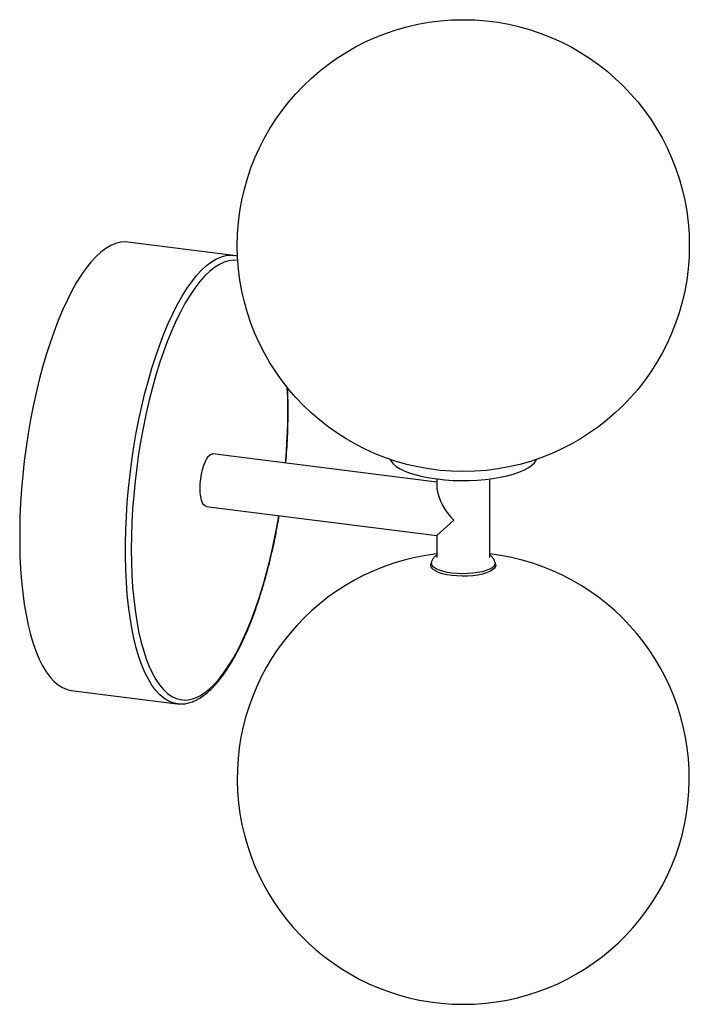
# Paper-space layout '_Dimétrica' of a CAD drawing. Header units: millimetres. Extents: x -98 to 50, y -50 to 168.
import ezdxf

# ---------------------------------------------------------------- set-up
doc = ezdxf.new("R2010")
doc.units = ezdxf.units.MM

psp = doc.layouts.new('_Dimétrica')

# ---------------------------------------------------------------- linework, layer by layer
at = {"color": 7, "linetype": 'Continuous', "lineweight": 25}
for p, q in [((-50.81, 115.72), (-74.2, 118.67)), ((-50.81, 115.72), (-50.76, 115.72)), ((-49.87, 115.53), (-50.76, 115.7)), ((-5.85, 65.56), (-55.39, 71.8)), ((-5.85, 66.26), (-5.85, 64.08)), ((5.85, 48.9), (5.85, 66.26)), ((-56.86, 60.19), (-5.85, 53.77)), ((-2.07, 57.1), (-5.85, 53.77)), ((-5.85, 53.77), (-5.85, 48.9)), ((-7.03, 47.85), (-7.16, 47.37)), ((7.16, 47.37), (7.03, 47.85)), ((-86.7, 19.45), (-63.31, 16.51))]:
    psp.add_line(p, q, dxfattribs=at)
at = {"color": 7, "linetype": 'Continuous', "lineweight": 25, "flags": 128}
for points in [[(-74.2, 118.67), (-74.77, 118.71), (-75.83, 118.64), (-76.9, 118.37), (-77.98, 117.92), (-79.07, 117.27), (-80.17, 116.44), (-81.27, 115.42), (-82.37, 114.23), (-83.46, 112.86), (-84.53, 111.32), (-85.59, 109.62), (-86.64, 107.76), (-87.65, 105.75), (-88.64, 103.6), (-89.6, 101.31), (-90.52, 98.91), (-91.41, 96.38), (-92.25, 93.75), (-93.04, 91.02), (-93.79, 88.21), (-94.48, 85.33), (-95.12, 82.38), (-95.71, 79.38), (-96.23, 76.34), (-96.7, 73.27), (-97.1, 70.19), (-97.44, 67.1), (-97.71, 64.02), (-97.91, 60.96), (-98.05, 57.93), (-98.11, 54.94), (-98.11, 52.01), (-98.05, 49.15), (-97.91, 46.36), (-97.71, 43.66), (-97.44, 41.05), (-97.1, 38.56), (-96.7, 36.18), (-96.23, 33.93), (-95.71, 31.82), (-95.12, 29.85), (-94.48, 28.03), (-93.79, 26.37), (-93.04, 24.88), (-92.25, 23.56), (-91.41, 22.41), (-90.52, 21.44), (-89.6, 20.66), (-88.64, 20.07), (-87.65, 19.66), (-86.7, 19.45)], [(-58.19, 64.17), (-58.16, 65.22), (-58.05, 66.29), (-57.88, 67.35), (-57.65, 68.36), (-57.37, 69.3), (-57.05, 70.12), (-56.69, 70.8), (-56.32, 71.32), (-55.93, 71.66), (-55.56, 71.8), (-55.39, 71.8)], [(-16.2, 70.59), (-15.98, 70.18), (-15.5, 69.6), (-14.82, 69.04), (-13.97, 68.51), (-12.95, 68.01), (-11.77, 67.56), (-10.44, 67.15), (-8.99, 66.79), (-7.44, 66.49), (-5.79, 66.25)], [(-5.79, 66.25), (-4.07, 66.07), (-2.3, 65.95), (-0.5, 65.9), (1.3, 65.91), (3.09, 65.99), (4.84, 66.14), (6.53, 66.35), (8.14, 66.62), (9.65, 66.95), (11.05, 67.33), (12.31, 67.76), (13.42, 68.23), (14.37, 68.74), (15.15, 69.28), (15.74, 69.85), (16.14, 70.44), (16.2, 70.59)], [(-56.86, 60.19), (-57.05, 60.25), (-57.37, 60.5), (-57.65, 60.93), (-57.88, 61.54), (-58.05, 62.3), (-58.16, 63.19), (-58.19, 64.17)], [(-2.54, 44.9), (-3.62, 45.07), (-4.59, 45.29), (-5.44, 45.57), (-6.14, 45.89), (-6.68, 46.24), (-7.03, 46.62), (-7.19, 47.02), (-7.16, 47.37)], [(7.16, 47.37), (7.19, 47.27), (7.15, 46.87), (6.92, 46.48), (6.5, 46.11), (5.9, 45.77), (5.14, 45.46), (4.24, 45.2), (3.23, 45), (2.13, 44.85), (0.97, 44.76), (-0.22, 44.74), (-1.4, 44.79), (-2.54, 44.9)], [(-63.17, 16.49), (-63.25, 16.5), (-63.31, 16.51)]]:
    psp.add_lwpolyline(points, dxfattribs=at)
at = {"color": 8, "linetype": 'Continuous', "lineweight": 25, "flags": 128}
for points in [[(-63.31, 16.51), (-64.27, 16.71), (-65.26, 17.12), (-66.21, 17.71), (-67.14, 18.5), (-68.02, 19.46), (-68.86, 20.61), (-69.66, 21.93), (-70.4, 23.43), (-71.1, 25.08), (-71.74, 26.9), (-72.32, 28.87), (-72.85, 30.99), (-73.31, 33.23), (-73.71, 35.61), (-74.05, 38.11), (-74.32, 40.71), (-74.52, 43.41), (-74.66, 46.2), (-74.73, 49.07), (-74.73, 52), (-74.66, 54.98), (-74.52, 58.01), (-74.32, 61.08), (-74.05, 64.16), (-73.71, 67.24), (-73.31, 70.33), (-72.85, 73.4), (-72.32, 76.44), (-71.74, 79.43), (-71.1, 82.38), (-70.4, 85.27), (-69.66, 88.08), (-68.86, 90.8), (-68.02, 93.43), (-67.14, 95.96), (-66.21, 98.37), (-65.26, 100.65), (-64.27, 102.8), (-63.25, 104.81), (-62.21, 106.67), (-61.15, 108.37), (-60.07, 109.91), (-58.98, 111.28), (-57.88, 112.48), (-56.79, 113.49), (-55.69, 114.32), (-54.59, 114.97), (-53.51, 115.43), (-52.44, 115.69), (-51.39, 115.76), (-50.81, 115.72)], [(-49.89, 114.6), (-50.77, 114.65), (-51.82, 114.54), (-52.88, 114.24), (-53.95, 113.74), (-55.04, 113.06), (-56.12, 112.19), (-57.21, 111.14), (-58.3, 109.92), (-59.37, 108.51), (-60.43, 106.94), (-61.48, 105.21), (-62.5, 103.33), (-63.5, 101.29), (-64.47, 99.12), (-65.41, 96.82), (-66.31, 94.39), (-67.17, 91.85), (-67.98, 89.21), (-68.75, 86.48), (-69.47, 83.67), (-70.14, 80.79), (-70.75, 77.85), (-71.31, 74.86), (-71.8, 71.84), (-72.23, 68.8), (-72.6, 65.74), (-72.9, 62.69), (-73.14, 59.65), (-73.31, 56.63), (-73.41, 53.65), (-73.45, 50.72), (-73.41, 47.85), (-73.31, 45.05), (-73.14, 42.33), (-72.9, 39.71), (-72.6, 37.19), (-72.23, 34.78), (-71.8, 32.5), (-71.31, 30.35), (-70.75, 28.34), (-70.14, 26.48), (-69.47, 24.78), (-68.75, 23.23), (-67.98, 21.86), (-67.17, 20.66), (-66.31, 19.64), (-65.41, 18.8), (-64.47, 18.15), (-63.5, 17.69), (-62.5, 17.42), (-61.48, 17.34), (-60.43, 17.45), (-59.37, 17.75), (-58.3, 18.25), (-57.21, 18.93), (-56.12, 19.8), (-55.04, 20.85), (-53.95, 22.08), (-52.88, 23.48), (-51.82, 25.05), (-50.77, 26.78), (-49.75, 28.67), (-48.75, 30.7), (-47.78, 32.87), (-46.84, 35.18), (-45.94, 37.6), (-45.08, 40.14), (-44.27, 42.78), (-43.5, 45.51), (-42.78, 48.32), (-42.11, 51.2), (-41.5, 54.14), (-40.94, 57.13), (-40.77, 58.17)], [(-38.8, 81.28), (-38.83, 84.15), (-38.92, 86.49)], [(-2.5, 45.43), (-3.55, 45.59), (-4.5, 45.82), (-5.34, 46.09), (-6.02, 46.4), (-6.55, 46.75), (-6.89, 47.12), (-7.05, 47.51), (-7.02, 47.85)], [(7.02, 47.86), (7.05, 47.75), (7.01, 47.36), (6.79, 46.98), (6.37, 46.62), (5.79, 46.28), (5.04, 45.98), (4.16, 45.73), (3.17, 45.53), (2.09, 45.38), (0.95, 45.3), (-0.22, 45.28), (-1.37, 45.32), (-2.5, 45.43)]]:
    psp.add_lwpolyline(points, dxfattribs=at)
at = {"color": 7, "linetype": 'Continuous', "lineweight": 25}
psp.add_circle((0, 117.89), 50, dxfattribs=at)
at = {"color": 8, "linetype": 'Continuous', "lineweight": 25}
psp.add_arc((-174.43, 81.45), 135.63, 355.0607, 359.9255, dxfattribs=at)
at = {"color": 7, "linetype": 'Continuous', "lineweight": 25}
for centre, radius, start, end in [((7.09, 66.57), 13.17, 190.8951, 225.9794), ((0, 0), 50, 96.719, 83.281)]:
    psp.add_arc(centre, radius, start, end, dxfattribs=at)
for points, knots in [([(-39.25, 69.77), (-39.23, 70.01), (-39.12, 71.23), (-38.97, 73.4), (-38.83, 76.27), (-38.75, 78.93), (-38.73, 81.12), (-38.75, 83.28), (-38.78, 84.99), (-38.84, 86.19), (-38.85, 86.5)], [0, 0, 0, 0, 0.042514, 0.210122, 0.377753, 0.545416, 0.683641, 0.771872, 0.939654, 1, 1, 1, 1]), ([(-63.15, 16.5), (-62.88, 16.48), (-62.26, 16.43), (-61.26, 16.55), (-60.19, 16.82), (-59.1, 17.28), (-58.01, 17.9), (-56.92, 18.7), (-55.82, 19.67), (-54.74, 20.81), (-53.66, 22.1), (-52.61, 23.55), (-51.57, 25.14), (-50.55, 26.88), (-49.57, 28.75), (-48.6, 30.74), (-47.67, 32.86), (-46.77, 35.08), (-45.91, 37.42), (-45.09, 39.85), (-44.3, 42.37), (-43.56, 44.97), (-42.87, 47.65), (-42.22, 50.38), (-41.62, 53.18), (-41.12, 55.77), (-40.83, 57.44), (-40.71, 58.16)], [0, 0, 0, 0, 0.029632, 0.067902, 0.106504, 0.145788, 0.18588, 0.226684, 0.267977, 0.309526, 0.351161, 0.392762, 0.434293, 0.475745, 0.517121, 0.558428, 0.599675, 0.640872, 0.682025, 0.723143, 0.764231, 0.805295, 0.846338, 0.887365, 0.928379, 0.969383, 1, 1, 1, 1]), ([(-5.85, 49.45), (-6.02, 49.32), (-6.34, 49.07), (-6.72, 48.56), (-6.96, 48.14), (-7.01, 47.89), (-7.01, 47.86)], [0, 0, 0, 0, 0.324831, 0.642711, 0.944726, 1, 1, 1, 1]), ([(7.02, 47.86), (6.95, 48.04), (6.83, 48.41), (6.48, 48.9), (6.15, 49.24), (5.92, 49.4), (5.85, 49.44)], [0, 0, 0, 0, 0.266696, 0.563778, 0.877239, 1, 1, 1, 1])]:
    psp.add_open_spline(points, degree=3, knots=knots, dxfattribs=at)

doc.saveas('drawing.dxf')
